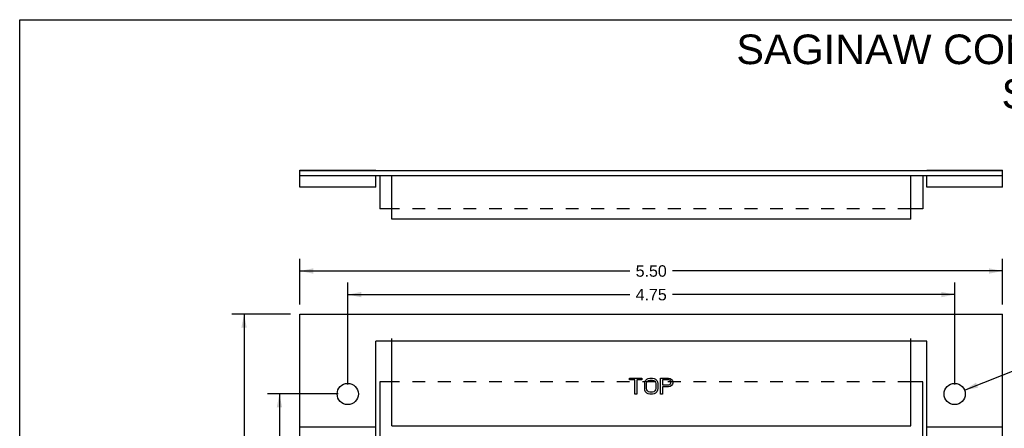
# Model space of a CAD drawing. Header units: inches. Extents: x 0 to 11.6, y 0 to 8.9.
# Tile 6 of 7: x 0 to 7.7, y 5.8 to 8.9. Entities that reach past the tile are written whole.
import ezdxf

# ---------------------------------------------------------------- set-up
doc = ezdxf.new("R2010")
doc.units = ezdxf.units.IN
doc.header["$LTSCALE"] = 0.636842
doc.header["$MEASUREMENT"] = 0
doc.linetypes.add('HIDDEN', pattern=[0.2, 0.1, -0.1])
doc.layers.get('0').update_dxf_attribs({"linetype": 'CONTINUOUS'})
doc.layers.add('DEFAULT_2', color=8, linetype='HIDDEN')
doc.layers.add('DIMENSIONS', color=7, linetype='CONTINUOUS')
doc.styles.get("Standard").update_dxf_attribs({"font": 'arial.ttf'})
doc.styles.add('TEXTSTYLE_1', font='gdt', dxfattribs={"width": 0.8})
doc.dimstyles.new('DIMSTYLE_1', dxfattribs={"dimtxt": 0.089474, "dimasz": 0.105263, "dimexe": 0.09, "dimexo": 0.07, "dimgap": 0.0425, "dimtad": 0, "dimtih": 1, "dimtoh": 1, "dimzin": 4, "dimdsep": 46, "dimtxsty": 'Standard', "dimblk": '_FILLED', "dimblk1": '_FILLED', "dimblk2": '_FILLED', "dimcen": 0.09, "dimazin": 1, "dimtfac": 1, "dimtdec": 3, "dimtofl": 0, "dimtmove": 0, "dimatfit": 3, "dimldrblk": '_FILLED', "dimfxl": 0, "dimtolj": 1, "dimtzin": 4, "dimarcsym": 0})
doc.dimstyles.new('DIMSTYLE_2', dxfattribs={"dimtxt": 0.089474, "dimasz": 0.105263, "dimexe": 0.09, "dimexo": 0.07, "dimgap": 0.09, "dimtad": 0, "dimtih": 1, "dimtoh": 1, "dimdec": 3, "dimzin": 4, "dimdsep": 46, "dimtxsty": 'Standard', "dimblk": '_FILLED', "dimblk1": '_FILLED', "dimblk2": '_FILLED', "dimcen": 0.09, "dimadec": 3, "dimazin": 1, "dimtfac": 1, "dimtdec": 3, "dimtofl": 0, "dimtmove": 0, "dimatfit": 1, "dimldrblk": '_FILLED', "dimfxl": 0, "dimtolj": 1, "dimtzin": 4, "dimarcsym": 0})

# ---------------------------------------------------------------- blocks, each defined once
blk = doc.blocks.new('_FILLED')
at = {"color": 0, "linetype": 'ByBlock'}
blk.add_solid([(0, 0), (-1, 0.2), (-1, -0.2)], dxfattribs=at)
blk = doc.blocks.new('*D1')
at = {"layer": 'DIMENSIONS', "color": 2, "linetype": 'Continuous'}
for p, q in [((2.1924, 6.7194), (2.1924, 7.0772)), ((7.6924, 6.7194), (7.6924, 7.0772)), ((2.1924, 6.9825), (4.7761, 6.9825)), ((7.6924, 6.9825), (5.1087, 6.9825))]:
    blk.add_line(p, q, dxfattribs=at)
at = {"layer": 'DIMENSIONS', "color": 2, "linetype": 'Continuous', "xscale": 0.1052631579, "yscale": 0.1052631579, "zscale": 0.1052631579, "rotation": 180}
blk.add_blockref('_FILLED', (2.1924, 6.9825), dxfattribs=at)
at = {"layer": 'DIMENSIONS', "color": 2, "linetype": 'Continuous', "xscale": 0.1052631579, "yscale": 0.1052631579, "zscale": 0.1052631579}
blk.add_blockref('_FILLED', (7.6924, 6.9825), dxfattribs=at)
at = {"layer": 'DIMENSIONS', "color": 2, "linetype": 'Continuous', "insert": (4.9424, 7.0272), "char_height": 0.08947, "width": 0.243142, "attachment_point": 2, "line_spacing_factor": 0.9}
blk.add_mtext('5.50', dxfattribs=at)
blk = doc.blocks.new('*D2')
at = {"layer": 'DIMENSIONS', "color": 2, "linetype": 'Continuous'}
for p, q in [((2.5674, 6.0944), (2.5674, 6.8926)), ((7.3174, 6.0944), (7.3174, 6.8926)), ((2.5674, 6.7979), (4.7761, 6.7979)), ((7.3174, 6.7979), (5.1087, 6.7979))]:
    blk.add_line(p, q, dxfattribs=at)
at = {"layer": 'DIMENSIONS', "color": 2, "linetype": 'Continuous', "xscale": 0.1052631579, "yscale": 0.1052631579, "zscale": 0.1052631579, "rotation": 180}
blk.add_blockref('_FILLED', (2.5674, 6.7979), dxfattribs=at)
at = {"layer": 'DIMENSIONS', "color": 2, "linetype": 'Continuous', "xscale": 0.1052631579, "yscale": 0.1052631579, "zscale": 0.1052631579}
blk.add_blockref('_FILLED', (7.3174, 6.7979), dxfattribs=at)
at = {"layer": 'DIMENSIONS', "color": 2, "linetype": 'Continuous', "insert": (4.9424, 6.8426), "char_height": 0.08947, "width": 0.243142, "attachment_point": 2, "line_spacing_factor": 0.9}
blk.add_mtext('4.75', dxfattribs=at)
blk = doc.blocks.new('*D3')
at = {"layer": 'DIMENSIONS', "color": 2, "linetype": 'Continuous'}
for p, q in [((2.1187, 6.6457), (1.6613, 6.6457)), ((1.756, 6.6457), (1.756, 3.8901)), ((1.756, 0.5207), (1.756, 3.7112)), ((2.1187, 0.5207), (1.6613, 0.5207))]:
    blk.add_line(p, q, dxfattribs=at)
at = {"layer": 'DIMENSIONS', "color": 2, "linetype": 'Continuous', "xscale": 0.1052631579, "yscale": 0.1052631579, "zscale": 0.1052631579}
for p, rotation in [((1.756, 6.6457), 90), ((1.756, 0.5207), 270)]:
    blk.add_blockref('_FILLED', p, dxfattribs=dict(at, rotation=rotation))
at = {"layer": 'DIMENSIONS', "color": 2, "linetype": 'Continuous', "insert": (1.756, 3.8454), "char_height": 0.08947, "width": 0.243142, "attachment_point": 2, "line_spacing_factor": 0.9}
blk.add_mtext('6.13', dxfattribs=at)
blk = doc.blocks.new('*D4')
at = {"layer": 'DIMENSIONS', "color": 2, "linetype": 'Continuous'}
for p, q in [((2.4937, 6.0207), (1.9381, 6.0207)), ((2.0329, 6.0207), (2.0329, 3.6727)), ((2.0329, 1.1457), (2.0329, 3.4937)), ((2.4937, 1.1457), (1.9381, 1.1457))]:
    blk.add_line(p, q, dxfattribs=at)
at = {"layer": 'DIMENSIONS', "color": 2, "linetype": 'Continuous', "xscale": 0.1052631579, "yscale": 0.1052631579, "zscale": 0.1052631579}
for p, rotation in [((2.0329, 6.0207), 90), ((2.0329, 1.1457), 270)]:
    blk.add_blockref('_FILLED', p, dxfattribs=dict(at, rotation=rotation))
at = {"layer": 'DIMENSIONS', "color": 2, "linetype": 'Continuous', "insert": (2.0329, 3.628), "char_height": 0.08947, "width": 0.243142, "attachment_point": 2, "line_spacing_factor": 0.9}
blk.add_mtext('4.88', dxfattribs=at)
blk = doc.blocks.new('*D5')
at = {"layer": 'DIMENSIONS', "color": 2, "linetype": 'Continuous'}
for p, q in [((7.3946, 6.0511), (7.835, 6.2247)), ((7.835, 6.2247), (7.9219, 6.2247))]:
    blk.add_line(p, q, dxfattribs=at)
at = {"layer": 'DIMENSIONS', "color": 2, "linetype": 'Continuous', "xscale": 0.1052631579, "yscale": 0.1052631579, "zscale": 0.1052631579, "rotation": 201.5068775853}
blk.add_blockref('_FILLED', (7.3946, 6.0511), dxfattribs=at)
at = {"layer": 'DIMENSIONS', "color": 2, "linetype": 'Continuous', "insert": (7.9666, 6.2694), "char_height": 0.089474, "width": 0.374858, "attachment_point": 1, "line_spacing_factor": 0.9, "style": 'TEXTSTYLE_1'}
blk.add_mtext('{\\fgdt;n}\\fArial;.166\\P(4plcs)', dxfattribs=at)

msp = doc.modelspace()

# ---------------------------------------------------------------- linework, layer by layer
at = {"color": 7, "linetype": 'Continuous'}
for p, q in [((0, 0), (0, 8.9474)), ((0, 8.9474), (11.5789, 8.9474)), ((2.1924, 7.7281), (2.1924, 7.771)), ((2.1924, 7.771), (2.7864, 7.771)), ((2.1924, 7.7681), (7.6924, 7.7681)), ((2.7864, 7.7681), (2.7864, 7.771)), ((2.8174, 7.7281), (2.8174, 7.4681)), ((7.0674, 7.7281), (7.0674, 7.4681)), ((7.0984, 7.771), (7.6924, 7.771)), ((7.0984, 7.7681), (7.0984, 7.771)), ((7.6924, 7.7281), (7.6924, 7.771)), ((2.9114, 7.4681), (2.8174, 7.4681)), ((7.0674, 7.4681), (6.9734, 7.4681)), ((2.8174, 6.1157), (2.8174, 1.1457)), ((2.9114, 6.1157), (2.8174, 6.1157)), ((7.0674, 6.1157), (6.9734, 6.1157)), ((7.0674, 1.1457), (7.0674, 6.1157))]:
    msp.add_line(p, q, dxfattribs=at)
at = {"color": 3, "linetype": 'Continuous'}
for p, q in [((2.1924, 7.6382), (2.1924, 7.7281)), ((2.1924, 7.7281), (7.6924, 7.7281)), ((2.7864, 7.6382), (2.7864, 7.7281)), ((2.9114, 7.3871), (2.9114, 7.7281)), ((6.9734, 7.3871), (6.9734, 7.7281)), ((7.0984, 7.6382), (7.0984, 7.7281)), ((7.6924, 7.6382), (7.6924, 7.7281)), ((2.7864, 7.6381), (2.1924, 7.6381)), ((7.6924, 7.6381), (7.0984, 7.6381)), ((6.9734, 7.3871), (2.9114, 7.3871)), ((2.1924, 5.5259), (2.1924, 6.6457)), ((2.1924, 6.6457), (7.6924, 6.6457)), ((7.6924, 5.5259), (7.6924, 6.6457)), ((2.7864, 5.5259), (2.7864, 6.4337)), ((7.0984, 6.4337), (2.7864, 6.4337)), ((2.9114, 5.7707), (2.9114, 6.4537)), ((6.9734, 5.7707), (6.9734, 6.4537)), ((7.0984, 5.5259), (7.0984, 6.4337)), ((2.1924, 5.7642), (2.7864, 5.7642)), ((2.9114, 5.7707), (6.9734, 5.7707)), ((7.0984, 5.7642), (7.6924, 5.7642))]:
    msp.add_line(p, q, dxfattribs=at)
at = {"color": 40, "linetype": 'Continuous'}
for p, q in [((4.7714, 6.1319), (4.7714, 6.1452)), ((4.7714, 6.1452), (4.8703, 6.1452)), ((4.813, 6.1319), (4.7714, 6.1319)), ((4.813, 6.0202), (4.813, 6.1319)), ((4.8287, 6.1319), (4.8287, 6.0202)), ((4.8703, 6.1319), (4.8287, 6.1319)), ((4.8703, 6.1452), (4.8703, 6.1319)), ((4.8912, 6.1027), (4.8938, 6.116)), ((4.8912, 6.0628), (4.8912, 6.1027)), ((4.8938, 6.116), (4.899, 6.1266)), ((4.899, 6.1266), (4.9094, 6.1372)), ((4.9068, 6.1027), (4.9094, 6.1133)), ((4.9068, 6.0628), (4.9068, 6.1027)), ((4.9094, 6.1372), (4.9198, 6.1426)), ((4.9094, 6.1133), (4.9146, 6.1213)), ((4.9146, 6.1213), (4.9224, 6.1266)), ((4.9198, 6.1426), (4.9328, 6.1452)), ((4.9224, 6.1266), (4.9328, 6.1293)), ((4.9328, 6.1452), (4.9537, 6.1452)), ((4.9328, 6.1293), (4.9537, 6.1293)), ((4.9537, 6.1452), (4.9667, 6.1426)), ((4.9537, 6.1293), (4.9641, 6.1266)), ((4.9641, 6.1266), (4.9719, 6.1213)), ((4.9667, 6.1426), (4.9771, 6.1372)), ((4.9719, 6.1213), (4.9771, 6.1133)), ((4.9771, 6.1372), (4.9875, 6.1266)), ((4.9771, 6.1133), (4.9797, 6.1027)), ((4.9797, 6.1027), (4.9797, 6.0628)), ((4.9875, 6.1266), (4.9927, 6.116)), ((4.9927, 6.116), (4.9953, 6.1027)), ((4.9953, 6.1027), (4.9953, 6.0628)), ((5.0162, 6.0202), (5.0162, 6.1452)), ((5.0162, 6.1452), (5.0787, 6.1452)), ((5.0318, 6.1319), (5.0318, 6.092)), ((5.0813, 6.1319), (5.0318, 6.1319)), ((5.0318, 6.092), (5.0813, 6.092)), ((5.0787, 6.1452), (5.0917, 6.1426)), ((5.0891, 6.1293), (5.0813, 6.1319)), ((5.0813, 6.092), (5.0891, 6.0947)), ((5.0943, 6.1239), (5.0891, 6.1293)), ((5.0891, 6.0947), (5.0943, 6.1)), ((5.0917, 6.1426), (5.1021, 6.1346)), ((5.0969, 6.116), (5.0943, 6.1239)), ((5.0943, 6.1), (5.0969, 6.108)), ((5.0969, 6.108), (5.0969, 6.116)), ((5.1021, 6.1346), (5.1099, 6.1239)), ((5.1099, 6.0973), (5.1021, 6.0867)), ((5.1099, 6.1239), (5.1125, 6.116)), ((5.1125, 6.1053), (5.1099, 6.0973)), ((5.1125, 6.116), (5.1125, 6.1053)), ((4.8287, 6.0202), (4.813, 6.0202)), ((4.8938, 6.0495), (4.8912, 6.0628)), ((4.899, 6.0388), (4.8938, 6.0495)), ((4.9094, 6.0282), (4.899, 6.0388)), ((4.9094, 6.0521), (4.9068, 6.0628)), ((4.9146, 6.0442), (4.9094, 6.0521)), ((4.9198, 6.0229), (4.9094, 6.0282)), ((4.9224, 6.0388), (4.9146, 6.0442)), ((4.9328, 6.0202), (4.9198, 6.0229)), ((4.9328, 6.0362), (4.9224, 6.0388)), ((4.9537, 6.0362), (4.9328, 6.0362)), ((4.9537, 6.0202), (4.9328, 6.0202)), ((4.9641, 6.0388), (4.9537, 6.0362)), ((4.9667, 6.0229), (4.9537, 6.0202)), ((4.9719, 6.0442), (4.9641, 6.0388)), ((4.9771, 6.0282), (4.9667, 6.0229)), ((4.9771, 6.0521), (4.9719, 6.0442)), ((4.9797, 6.0628), (4.9771, 6.0521)), ((4.9875, 6.0388), (4.9771, 6.0282)), ((4.9927, 6.0495), (4.9875, 6.0388)), ((4.9953, 6.0628), (4.9927, 6.0495)), ((5.0318, 6.0202), (5.0162, 6.0202)), ((5.0318, 6.0761), (5.0318, 6.0202)), ((5.0787, 6.0761), (5.0318, 6.0761)), ((5.0917, 6.0787), (5.0787, 6.0761)), ((5.1021, 6.0867), (5.0917, 6.0787))]:
    msp.add_line(p, q, dxfattribs=at)
at = {"color": 3, "linetype": 'Continuous'}
for centre in [(2.5674, 6.0207), (7.3174, 6.0207)]:
    msp.add_circle(centre, 0.083, dxfattribs=at)
at = {"layer": 'DEFAULT_2', "color": 8, "linetype": 'HIDDEN'}
for p, q in [((6.9734, 7.4681), (2.9114, 7.4681)), ((6.9734, 6.1157), (2.9114, 6.1157))]:
    msp.add_line(p, q, dxfattribs=at)

# ---------------------------------------------------------------- texts
at = {"layer": 'DIMENSIONS', "color": 2, "linetype": 'Continuous', "insert": (8.5386, 8.8315), "char_height": 0.231579, "width": 5.848875, "attachment_point": 2, "line_spacing_factor": 0.9}
msp.add_mtext('SAGINAW CONTROL & ENGINEERING\\PSCE-FLT44', dxfattribs=at)

# ---------------------------------------------------------------- dimensions: what is measured, and where the dimension line sits
at = {"layer": 'DIMENSIONS', "color": 2, "linetype": 'Continuous'}
dim = msp.add_linear_dim(base=(7.6924, 6.9825), p1=(2.1924, 6.6494), p2=(7.6924, 6.6494), dimstyle='DIMSTYLE_1', dxfattribs=at)
dim.commit()
dim.dimension.update_dxf_attribs({"geometry": '*D1', "text_midpoint": (4.9421, 6.982), "dimtype": 160})
for base, p1, p2, angle, picture, middle in [((2.5674, 6.7979), (7.3174, 6.0244), (2.5674, 6.0244), 180, '*D2', (4.9404, 6.7971)), ((1.7559943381, 0.5207194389), (2.1886765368, 6.6457194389), (2.1886765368, 0.5207194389), 270, '*D3', (1.7553792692, 3.8001366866)), ((2.0328841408, 1.1457194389), (2.5636765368, 6.0207194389), (2.5636765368, 1.1457194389), 270, '*D4', (2.0304396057, 3.5827204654))]:
    dim = msp.add_linear_dim(base=base, p1=p1, p2=p2, angle=angle, dimstyle='DIMSTYLE_1', dxfattribs=at)
    dim.commit()
    dim.dimension.update_dxf_attribs({"geometry": picture, "text_midpoint": middle, "dimtype": 160})
dim = msp.add_diameter_dim_2p(p1=(7.3946, 6.0511), p2=(7.2401, 5.9903), text='%%c<>\\P(4plcs)', dimstyle='DIMSTYLE_2', override={"dimpost": '<>'}, dxfattribs=at)
dim.commit()
dim.dimension.update_dxf_attribs({"geometry": '*D5', "text_midpoint": (8.154, 6.1576), "dimtype": 163})

doc.saveas('drawing.dxf')
